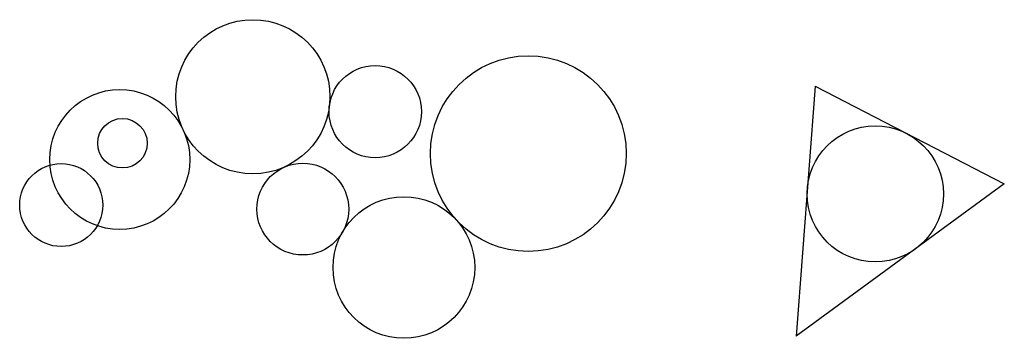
# Model space of a CAD drawing. Header units: millimetres. Extents: x -120 to 574, y 233 to 458.
import ezdxf

# ---------------------------------------------------------------- set-up
doc = ezdxf.new("R2010")
doc.units = ezdxf.units.MM

msp = doc.modelspace()

# ---------------------------------------------------------------- linework, layer by layer
for p, q in [((440.9, 411.42), (427.46, 234.88)), ((440.9, 411.42), (574.36, 342.34)), ((574.36, 342.34), (427.46, 234.88))]:
    msp.add_line(p, q)
for centre, radius in [((44.17, 403.95), 54.43), ((238.52, 363.79), 69.07), ((130.54, 393.43), 32.58), ((-49.72, 359.61), 49.4), ((-47.8, 371.12), 17.47), ((483.33, 335.32), 48.08), ((-91.01, 327.47), 29.31), ((79.42, 324.59), 32.41), ((150.75, 283.33), 50)]:
    msp.add_circle(centre, radius)

doc.saveas('drawing.dxf')
